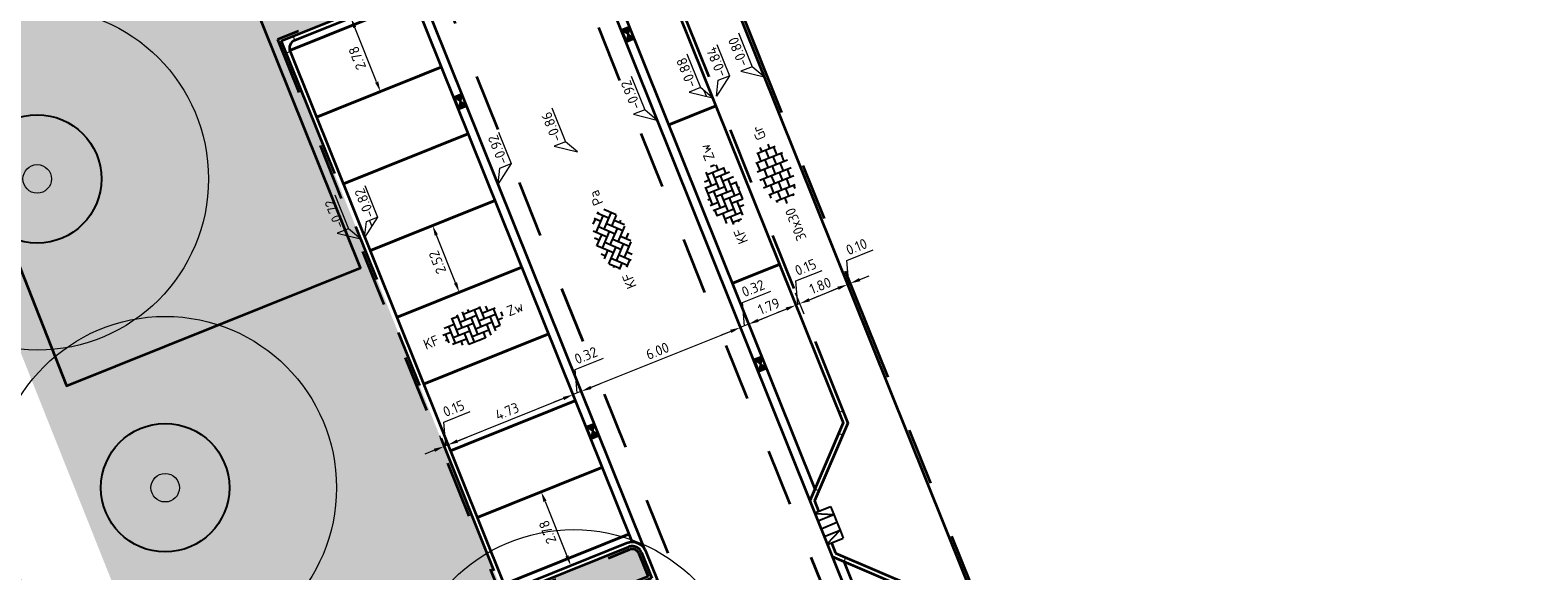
# Model space of a CAD drawing. Header units: metres. Extents: x 126075 to 126745, y 502461 to 502767.
# Tile 15 of 94: x 126500 to 126553, y 502554 to 502572. Entities that reach past the tile are written whole.
import ezdxf
from ezdxf.enums import TextEntityAlignment as Align

# ---------------------------------------------------------------- set-up
doc = ezdxf.new("R2010")
doc.units = ezdxf.units.M
doc.header["$PDSIZE"] = 1
for name, pattern in [('VH-OPSLUITBAND-SO', [10, 4, -2, 2, -2]), ('VH-TROTTOIRBAND-SO', [15, 5, -2, 2, -2, 2, -2]), ('VW-21-21_STREEP', [0.42, 0.21, -0.21]), ('ZZ-HIDDEN-SO', [4, 2, -2])]:
    doc.linetypes.add(name, pattern=pattern)
doc.layers.get('0').update_dxf_attribs({"linetype": 'CONTINUOUS'})
doc.layers.get('DEFPOINTS').update_dxf_attribs({"linetype": 'CONTINUOUS'})
for name, color, linetype, lineweight in [('B-WE-GR-BOOM-S', 90, 'CONTINUOUS', 18), ('B-XX-GR-BOOM-T25', 7, 'CONTINUOUS', 25), ('N-WE-GR-GRAS-A-200', 62, 'CONTINUOUS', 18), ('N-WE-RI-HWA_KOLK-S-200', 154, 'CONTINUOUS', 25), ('N-WE-VH-GOOT_BSS_ACHTERKANT-G', 170, 'CONTINUOUS', 35), ('N-WE-VH-GOOT_BSS_VOORKANT-G', 170, 'CONTINUOUS', 35), ('N-WE-VH-KANTOPSLUITING_BETONRUG-G', 7, 'ZZ-HIDDEN-SO', 35), ('N-WE-VH-KANTOPSLUITING_ELEMENT_INRIT_130 150-S', 40, 'CONTINUOUS', 25), ('N-WE-VH-KANTOPSLUITING_OPSLUITBAND_100X200-G', 150, 'VH-OPSLUITBAND-SO', 35), ('N-WE-VH-KANTOPSLUITING_TROTTOIRBAND_130X150_250-G', 210, 'VH-TROTTOIRBAND-SO', 35), ('N-WE-VH-KANTOPSLUITING_TROTTOIRBAND_130X150_250_HOEKBLOK-S', 210, 'CONTINUOUS', 25), ('N-WE-VH-KANTOPSLUITING_TROTTOIRBAND_130X150_250_HOEKSTUK-S', 210, 'CONTINUOUS', 25), ('N-WE-VH-KANTOPSLUITING_VOORKANTBAND-G', 50, 'CONTINUOUS', 35), ('N-WE-VH-MATERIAALGRENS-G', 7, 'ZZ-HIDDEN-SO', 35), ('N-WE-VH-OPENVERHARDING_BETONSTRAATSTEEN_KEIFORMAAT_ELLEBOOGVERBAND-S-200', 252, 'CONTINUOUS', 25), ('N-WE-VH-OPENVERHARDING_BETONSTRAATSTEEN_KEIFORMAAT_KEPERVERBAND-S-200', 252, 'CONTINUOUS', 25), ('N-WE-VH-OPENVERHARDING_TEGEL_300X300_DUN_HALFSTEENS-S-200', 252, 'CONTINUOUS', 25), ('N-WE-VW-MARKERING_PARKEERVAK-G', 7, 'VW-21-21_STREEP', 35), ('N01-WE-IE-TERREINAFSCHEIDING_KUNSTMATIG_HEKWERK-G', 20, 'IE-TERREINAFSCHEIDING_KUNSTMATIG-SO', 35), ('X-XX-AL-HOOGTELABEL-S-200', 7, 'CONTINUOUS', 18), ('X-XX-AL-M', 7, 'CONTINUOUS', 18)]:
    doc.layers.add(name, color=color, linetype=linetype, lineweight=lineweight)
doc.layers.add('vrije wortelruimte', color=4, linetype='CONTINUOUS', plot=False)
doc.styles.add('NLCS-ISO', font='NLCS-ISO.ttf')
doc.styles.add('NLCS-ISO-M200-T18', font='NLCS-ISO.ttf', dxfattribs={"height": 0.36})
doc.styles.add('NLCS-ISO-M200-T25', font='NLCS-ISO.ttf', dxfattribs={"height": 0.5})
doc.linetypes.add('IE-TERREINAFSCHEIDING_KUNSTMATIG-SO', pattern='A,4,[82,NLCS.SHX,S=0.75,R=90,X=0,Y=0],4,-2', length=10)
doc.dimstyles.new('NLCS-M200-T18-PIJL_L2_H1', dxfattribs={"dimscale": 0.2, "dimtxt": 2.5, "dimasz": 1.8, "dimexe": 2, "dimexo": 2, "dimgap": 0.7, "dimtad": 1, "dimzin": 0, "dimdsep": 46, "dimtxsty": 'NLCS-ISO-M200-T18', "dimcen": 0, "dimdle": 2, "dimclrd": 256, "dimclre": 256, "dimclrt": 10, "dimadec": 1, "dimazin": 0, "dimtfac": 1, "dimtdec": 3, "dimtofl": 0, "dimtmove": 0, "dimatfit": 3, "dimfxl": 2, "dimfxlon": 1, "dimtfillclr": 256, "dimtolj": 1, "dimtzin": 0, "dimlwd": -1, "dimlwe": -1, "dimarcsym": 0})
pattern_1 = [(0, (0, 0), (0, 6.985), [5.08, -1.905]), (90, (0, 0), (-6.985, 4e-16), [5.08, -1.905])]

# ---------------------------------------------------------------- blocks, each defined once
blk = doc.blocks.new('SVH-TROTTOIRBAND HOEKBLOK_130 150X250_R300_H90INW_VB-MM')
at = {"linetype": 'Continuous', "lineweight": 0}
blk.add_lwpolyline([(450, 150), (450, -300), (300, -300, 0.414214), (0, 0), (0, 150)], format="xyb", close=True, dxfattribs=at)
blk.add_arc((0, -300), 320, 0, 90, dxfattribs=at)
blk = doc.blocks.new('SVH-TROTTOIRBAND HOEKSTUK_130 150X250_L400_H135INW_VB-MM')
at = {"linetype": 'Continuous', "lineweight": 0}
blk.add_lwpolyline([(400, 150), (400, 0), (0, 0), (-283, -283), (-389, -177), (-62, 150)], close=True, dxfattribs=at)
blk.add_lwpolyline([(400, 20), (-8, 20), (-297, -269)], dxfattribs=at)
blk = doc.blocks.new('SVH-TROTTOIRBAND HOEKSTUK_130 150X250_L450_H135UITW_VB-MM')
at = {"linetype": 'Continuous', "lineweight": 0}
blk.add_lwpolyline([(62, 150), (-212, 424), (-318, 318), (0, 0), (450, 0), (450, 150)], close=True, dxfattribs=at)
blk.add_lwpolyline([(-304, 332), (8, 20), (450, 20)], dxfattribs=at)
blk = doc.blocks.new('SVH-INRITELEMENT_130 150_600X200X300_LINKS')
for p, q in [((0, 0.6), (0.3, 0.6)), ((0, 0), (0, 0.6)), ((0.031, 0), (0.3, 0.6)), ((0.3, 0), (0.3, 0.6)), ((0, 0), (0.3, 0))]:
    blk.add_line(p, q)
blk = doc.blocks.new('SVH-INRITELEMENT_130 150_600X200X300_MIDDEN')
for p, q in [((0, 0.6), (0.3, 0.6)), ((0, 0), (0, 0.6)), ((0.3, 0), (0.3, 0.6)), ((0, 0), (0.3, 0))]:
    blk.add_line(p, q)
blk = doc.blocks.new('SVH-INRITELEMENT_130 150_600X200X300_RECHTS')
for p, q in [((0, 0.6), (0.3, 0.6)), ((0, 0), (0, 0.6)), ((0.269, 0), (0, 0.6)), ((0.3, 0), (0.3, 0.6)), ((0, 0), (0.3, 0))]:
    blk.add_line(p, q)
blk = doc.blocks.new('*U27')
at = {"layer": 'N-WE-VH-KANTOPSLUITING_ELEMENT_INRIT_130 150-S'}
for name, p in [('SVH-INRITELEMENT_130 150_600X200X300_LINKS', (0, 0)), ('SVH-INRITELEMENT_130 150_600X200X300_MIDDEN', (0.3, 0)), ('SVH-INRITELEMENT_130 150_600X200X300_MIDDEN', (0.6, 0)), ('SVH-INRITELEMENT_130 150_600X200X300_RECHTS', (0.9, 0))]:
    blk.add_blockref(name, p, dxfattribs=at)
blk = doc.blocks.new('SVH-BSS_KEIFORMAAT_ELLEBOOG-SO')
for p, q in [((-1.87, 2.81), (-1.87, 0.39)), ((-0.82, 2.94), (-0.82, 1.44)), ((0.23, 2.97), (0.23, 2.49)), ((2.33, 2.7), (2.33, 0.39)), ((-5.48, 0.39), (-3.97, 0.39)), ((-5.02, 0.39), (-5.02, -1.24)), ((-4.84, 1.44), (-2.92, 1.44)), ((-3.97, 1.44), (-3.97, -1.71)), ((-3.04, 2.49), (-1.87, 2.49)), ((-2.92, 2.49), (-2.92, -0.66)), ((-2.92, 0.39), (0.23, 0.39)), ((-1.87, 1.44), (1.28, 1.44)), ((-0.82, 2.49), (2.33, 2.49)), ((-0.82, 0.39), (-0.82, -2.76)), ((0.23, 1.44), (0.23, -1.71)), ((1.28, 2.49), (1.28, -0.66)), ((1.28, 0.39), (4.43, 0.39)), ((2.33, 1.44), (4.84, 1.44)), ((3.38, 2.35), (3.38, 1.44)), ((3.38, 0.39), (3.38, -2.35)), ((4.43, 1.44), (4.43, -1.71)), ((5.48, 0.39), (5.48, -0.39)), ((-5.39, -0.66), (-5.02, -0.66)), ((-4.52, -1.71), (-1.87, -1.71)), ((-3.97, -0.66), (-0.82, -0.66)), ((-2.92, -1.71), (-2.92, -2.53)), ((-1.87, -0.66), (-1.87, -2.8)), ((-0.82, -1.71), (2.33, -1.71)), ((0.23, -0.66), (3.38, -0.66)), ((1.28, -1.71), (1.28, -2.9)), ((2.33, -0.66), (2.33, -2.71)), ((3.38, -1.71), (4.52, -1.71)), ((4.43, -0.66), (5.39, -0.66)), ((-1.87, -2.76), (1.28, -2.76)), ((0.23, -2.76), (0.23, -2.97))]:
    blk.add_line(p, q)
at = {"style": 'NLCS-ISO'}
blk.add_attdef('FORMAAT', text='', height=1.8, dxfattribs=at).set_placement((-6.53, 0), align=Align.MIDDLE_RIGHT)
blk.add_attdef('KLEUR', text='', height=1.8, dxfattribs=at).set_placement((6.53, 0), align=Align.MIDDLE_LEFT)
at = {"style": 'NLCS-ISO', "flags": 1}
blk.add_attdef('FUNCTIE', text='', height=1.8, dxfattribs=at).set_placement((0, -3.98), align=Align.TOP_CENTER)
blk = doc.blocks.new('SVH-BSS_KEIFORMAAT_KEPER-SO')
for p, q in [((-2.23, 0.74), (0.01, 2.97)), ((-2.23, 2.23), (-1.61, 2.85)), ((-0.01, 2.97), (1.48, 1.48)), ((0.74, 2.23), (1.39, 2.88)), ((-5.3, 0.84), (-4.45, 0)), ((-5.2, 0.74), (-3.76, 2.18)), ((-5.2, -0.74), (-2.97, 1.48)), ((-4.61, 1.64), (-4.45, 1.48)), ((-4.61, -1.64), (-2.97, 0)), ((-3.71, 0.74), (-1.48, -1.48)), ((-3.7, 2.21), (-1.48, 0)), ((-2.62, 2.62), (-1.48, 1.48)), ((-2.23, -0.74), (0, 1.48)), ((-2.23, -2.23), (0, 0)), ((-0.74, 2.23), (1.48, 0)), ((-0.74, 0.74), (1.48, -1.48)), ((0.74, 0.74), (2.62, 2.62)), ((0.74, -0.74), (2.97, 1.48)), ((0.74, -2.23), (2.97, 0)), ((2.23, 2.23), (4.45, 0)), ((2.23, 0.74), (4.45, -1.48)), ((3.71, 0.74), (4.61, 1.64)), ((3.71, -0.74), (5.3, 0.84)), ((3.76, 2.18), (4.45, 1.48)), ((3.76, 2.18), (4.45, 1.48)), ((5.2, 0.74), (5.45, 0.49)), ((-5.45, -0.49), (-4.45, -1.48)), ((-3.71, -0.74), (-1.61, -2.85)), ((-3.7, -2.21), (-2.97, -1.48)), ((-1.39, -2.88), (0, -1.48)), ((-0.74, -0.74), (1.39, -2.88)), ((-0.74, -2.23), (0.01, -2.97)), ((1.61, -2.85), (2.97, -1.48)), ((2.23, -0.74), (3.7, -2.21)), ((2.23, -2.23), (2.62, -2.62)), ((3.76, -2.18), (5.45, -0.49)), ((5.2, -0.74), (5.3, -0.84)), ((-0.01, -2.97), (0, -2.97))]:
    blk.add_line(p, q)
at = {"style": 'NLCS-ISO'}
blk.add_attdef('FORMAAT', text='', height=1.8, dxfattribs=at).set_placement((-6.53, 0), align=Align.MIDDLE_RIGHT)
blk.add_attdef('KLEUR', text='', height=1.8, dxfattribs=at).set_placement((6.53, 0), align=Align.MIDDLE_LEFT)
at = {"style": 'NLCS-ISO', "flags": 1}
blk.add_attdef('FUNCTIE', text='', height=1.8, dxfattribs=at).set_placement((0, -3.98), align=Align.TOP_CENTER)
blk = doc.blocks.new('SVH-TEGEL_300X300_DUN_HALFST-SO')
for p, q in [((-1.5, -2.86), (-1.5, 2.86)), ((0, -2.98), (0, 2.98)), ((1.5, -2.86), (1.5, 2.86)), ((-5.53, 0), (-4.5, 0)), ((-4.77, 1.5), (-4.5, 1.5)), ((-4.5, -1.73), (-4.5, 1.73)), ((-4.5, 0.75), (-3, 0.75)), ((-3.61, 2.25), (-3, 2.25)), ((-3, -2.5), (-3, 2.5)), ((-3, 1.5), (-1.5, 1.5)), ((-3, 0), (-1.5, 0)), ((-1.5, 2.25), (0, 2.25)), ((-1.5, 0.75), (0, 0.75)), ((0, 1.5), (1.5, 1.5)), ((0, 0), (1.5, 0)), ((1.5, 2.25), (3, 2.25)), ((1.5, 0.75), (3, 0.75)), ((3, -2.5), (3, 2.5)), ((3, 1.5), (4.5, 1.5)), ((3, 0), (4.5, 0)), ((4.5, -1.73), (4.5, 1.73)), ((4.5, 0.75), (5.35, 0.75)), ((-4.77, -1.5), (-4.5, -1.5)), ((-4.5, -0.75), (-3, -0.75)), ((-3.61, -2.25), (-3, -2.25)), ((-3, -1.5), (-1.5, -1.5)), ((-1.5, -0.75), (0, -0.75)), ((-1.5, -2.25), (0, -2.25)), ((0, -1.5), (1.5, -1.5)), ((1.5, -0.75), (3, -0.75)), ((1.5, -2.25), (3, -2.25)), ((3, -1.5), (4.5, -1.5)), ((4.5, -0.75), (5.35, -0.75))]:
    blk.add_line(p, q)
at = {"style": 'NLCS-ISO'}
blk.add_attdef('FORMAAT', text='', height=1.8, dxfattribs=at).set_placement((-6.53, 0), align=Align.MIDDLE_RIGHT)
blk.add_attdef('KLEUR', text='', height=1.8, dxfattribs=at).set_placement((6.53, 0), align=Align.MIDDLE_LEFT)
at = {"style": 'NLCS-ISO', "flags": 1}
blk.add_attdef('FUNCTIE', text='', height=1.8, dxfattribs=at).set_placement((0, -3.98), align=Align.TOP_CENTER)
blk = doc.blocks.new('B-SGR-BOOM_1E')
blk.add_circle((0, 0), 6.004)
at = {"linetype": 'Continuous'}
blk.add_circle((0, 0), 0.5, dxfattribs=at)
at = {"layer": 'vrije wortelruimte'}
blk.add_circle((0, 0), 2.25, dxfattribs=at)
at = {"layer": 'B-XX-GR-BOOM-T25', "style": 'NLCS-ISO-M200-T25'}
blk.add_attdef('SOORT', text='', height=0.5, dxfattribs=at).set_placement((0, -1.338), align=Align.MIDDLE_CENTER)
blk = doc.blocks.new('B-SGR-BOOM_DYN')
at = {"layer": 'B-WE-GR-BOOM-S'}
blk.add_blockref('B-SGR-BOOM_1E', (0, 0), dxfattribs=at)
blk = doc.blocks.new('*D118')
at = {"layer": 'DEFPOINTS', "color": 0, "transparency": 16777216}
for p in [(126528.858, 502563.573), (126529.976, 502560.789), (126528.306, 502560.119)]:
    blk.add_point(p, dxfattribs=at)
at = {"layer": 'X-XX-AL-M', "transparency": 16777216}
for p, q in [((126529.007, 502563.202), (126528.709, 502563.945)), ((126527.337, 502562.532), (126527.039, 502563.274)), ((126527.522, 502563.037), (126528.524, 502563.439))]:
    blk.add_line(p, q, dxfattribs=at)
for points in [[(126528.502, 502563.495), (126528.547, 502563.384), (126528.858, 502563.573)], [(126527.5, 502563.093), (126527.544, 502562.981), (126527.188, 502562.903)]]:
    blk.add_solid(points, dxfattribs=at)
at = {"layer": 'X-XX-AL-M', "color": 10, "transparency": 16777216, "insert": (126527.904, 502563.535), "char_height": 0.36, "attachment_point": 5, "rotation": 21.8739, "style": 'NLCS-ISO-M200-T18'}
blk.add_mtext('\\A1;1.80', dxfattribs=at)
blk = doc.blocks.new('*D203')
at = {"layer": 'DEFPOINTS', "color": 0, "transparency": 16777216}
for p in [(126528.951, 502563.611), (126528.974, 502563.553), (126529.976, 502560.789)]:
    blk.add_point(p, dxfattribs=at)
at = {"layer": 'X-XX-AL-M', "transparency": 16777216}
for p, q in [((126528.83, 502564.413), (126529.758, 502564.786)), ((126528.905, 502563.592), (126528.83, 502564.413)), ((126529.007, 502563.202), (126528.709, 502563.945)), ((126528.951, 502563.611), (126528.802, 502563.982)), ((126529.285, 502563.745), (126529.619, 502563.879)), ((126528.524, 502563.439), (126528.19, 502563.305)), ((126528.858, 502563.573), (126528.951, 502563.611))]:
    blk.add_line(p, q, dxfattribs=at)
for points in [[(126529.263, 502563.8), (126529.308, 502563.689), (126528.951, 502563.611)], [(126528.502, 502563.495), (126528.547, 502563.384), (126528.858, 502563.573)]]:
    blk.add_solid(points, dxfattribs=at)
at = {"layer": 'X-XX-AL-M', "color": 10, "transparency": 16777216, "insert": (126529.175, 502564.897), "char_height": 0.36, "attachment_point": 5, "rotation": 21.8739, "style": 'NLCS-ISO-M200-T18'}
blk.add_mtext('\\A1;0.10', dxfattribs=at)
blk = doc.blocks.new('*D204')
at = {"layer": 'DEFPOINTS', "color": 0, "transparency": 16777216}
for p in [(126527.049, 502562.847), (126527.049, 502562.847), (126527.188, 502562.903)]:
    blk.add_point(p, dxfattribs=at)
at = {"layer": 'X-XX-AL-M', "transparency": 16777216}
for p, q in [((126527.044, 502563.696), (126527.972, 502564.069)), ((126527.188, 502562.903), (126527.039, 502563.274)), ((126527.118, 502562.875), (126527.044, 502563.696)), ((126526.715, 502562.713), (126526.381, 502562.579)), ((126527.049, 502562.847), (126526.9, 502563.218)), ((126527.188, 502562.903), (126527.049, 502562.847)), ((126527.522, 502563.037), (126527.856, 502563.171))]:
    blk.add_line(p, q, dxfattribs=at)
for points in [[(126526.692, 502562.768), (126526.737, 502562.657), (126527.049, 502562.847)], [(126527.5, 502563.093), (126527.544, 502562.981), (126527.188, 502562.903)]]:
    blk.add_solid(points, dxfattribs=at)
at = {"layer": 'X-XX-AL-M', "color": 10, "transparency": 16777216, "insert": (126527.389, 502564.18), "char_height": 0.36, "attachment_point": 5, "rotation": 21.8739, "style": 'NLCS-ISO-M200-T18'}
blk.add_mtext('\\A1;0.15', dxfattribs=at)
blk = doc.blocks.new('*D205')
at = {"layer": 'DEFPOINTS', "color": 0, "transparency": 16777216}
for p in [(126527.049, 502562.847), (126525.392, 502562.182), (126525.392, 502562.182)]:
    blk.add_point(p, dxfattribs=at)
at = {"layer": 'X-XX-AL-M', "transparency": 16777216}
for p, q in [((126526.715, 502562.713), (126525.726, 502562.316)), ((126527.049, 502562.847), (126526.9, 502563.218)), ((126525.392, 502562.182), (126525.243, 502562.553))]:
    blk.add_line(p, q, dxfattribs=at)
for points in [[(126526.692, 502562.768), (126526.737, 502562.657), (126527.049, 502562.847)], [(126525.704, 502562.372), (126525.749, 502562.26), (126525.392, 502562.182)]]:
    blk.add_solid(points, dxfattribs=at)
at = {"layer": 'X-XX-AL-M', "color": 10, "transparency": 16777216, "insert": (126526.101, 502562.811), "char_height": 0.36, "attachment_point": 5, "rotation": 21.8739, "style": 'NLCS-ISO-M200-T18'}
blk.add_mtext('\\A1;1.79', dxfattribs=at)
blk = doc.blocks.new('*D206')
at = {"layer": 'DEFPOINTS', "color": 0, "transparency": 16777216}
for p in [(126525.392, 502562.182), (126525.1, 502562.065), (126525.163, 502561.908)]:
    blk.add_point(p, dxfattribs=at)
at = {"layer": 'X-XX-AL-M', "transparency": 16777216}
for p, q in [((126525.172, 502562.945), (126526.167, 502563.344)), ((126525.246, 502562.123), (126525.172, 502562.945)), ((126525.1, 502562.065), (126524.951, 502562.436)), ((126525.392, 502562.182), (126525.1, 502562.065)), ((126525.392, 502562.182), (126525.243, 502562.553)), ((126525.726, 502562.316), (126526.06, 502562.45)), ((126524.766, 502561.93), (126524.432, 502561.796))]:
    blk.add_line(p, q, dxfattribs=at)
for points in [[(126525.704, 502562.372), (126525.749, 502562.26), (126525.392, 502562.182)], [(126524.744, 502561.986), (126524.788, 502561.875), (126525.1, 502562.065)]]:
    blk.add_solid(points, dxfattribs=at)
at = {"layer": 'X-XX-AL-M', "color": 10, "transparency": 16777216, "insert": (126525.55, 502563.441), "char_height": 0.36, "attachment_point": 5, "rotation": 21.8739, "style": 'NLCS-ISO-M200-T18'}
blk.add_mtext('\\A1;0.32', dxfattribs=at)
blk = doc.blocks.new('*D207')
at = {"layer": 'DEFPOINTS', "color": 0, "transparency": 16777216}
for p in [(126525.163, 502561.908), (126519.532, 502559.829), (126519.595, 502559.673)]:
    blk.add_point(p, dxfattribs=at)
at = {"layer": 'X-XX-AL-M', "transparency": 16777216}
for p, q in [((126525.1, 502562.065), (126524.951, 502562.436)), ((126524.766, 502561.93), (126519.866, 502559.963)), ((126519.532, 502559.829), (126519.383, 502560.2))]:
    blk.add_line(p, q, dxfattribs=at)
for points in [[(126524.744, 502561.986), (126524.788, 502561.875), (126525.1, 502562.065)], [(126519.844, 502560.019), (126519.888, 502559.908), (126519.532, 502559.829)]]:
    blk.add_solid(points, dxfattribs=at)
at = {"layer": 'X-XX-AL-M', "color": 10, "transparency": 16777216, "insert": (126522.197, 502561.244), "char_height": 0.36, "attachment_point": 5, "rotation": 21.8739, "style": 'NLCS-ISO-M200-T18'}
blk.add_mtext('\\A1;6.00', dxfattribs=at)
blk = doc.blocks.new('*D208')
at = {"layer": 'DEFPOINTS', "color": 0, "transparency": 16777216}
for p in [(126519.24, 502559.712), (126519.302, 502559.555), (126519.595, 502559.673)]:
    blk.add_point(p, dxfattribs=at)
at = {"layer": 'X-XX-AL-M', "transparency": 16777216}
for p, q in [((126519.311, 502560.592), (126520.306, 502560.991)), ((126519.386, 502559.77), (126519.311, 502560.592)), ((126519.24, 502559.712), (126519.091, 502560.083)), ((126519.532, 502559.829), (126519.383, 502560.2)), ((126519.866, 502559.963), (126520.2, 502560.097)), ((126518.906, 502559.578), (126518.571, 502559.444)), ((126519.532, 502559.829), (126519.24, 502559.712))]:
    blk.add_line(p, q, dxfattribs=at)
for points in [[(126518.883, 502559.633), (126518.928, 502559.522), (126519.24, 502559.712)], [(126519.844, 502560.019), (126519.888, 502559.908), (126519.532, 502559.829)]]:
    blk.add_solid(points, dxfattribs=at)
at = {"layer": 'X-XX-AL-M', "color": 10, "transparency": 16777216, "insert": (126519.69, 502561.089), "char_height": 0.36, "attachment_point": 5, "rotation": 21.8739, "style": 'NLCS-ISO-M200-T18'}
blk.add_mtext('\\A1;0.32', dxfattribs=at)
blk = doc.blocks.new('*D209')
at = {"layer": 'DEFPOINTS', "color": 0, "transparency": 16777216}
for p in [(126519.302, 502559.555), (126514.855, 502557.951), (126514.918, 502557.795)]:
    blk.add_point(p, dxfattribs=at)
at = {"layer": 'X-XX-AL-M', "transparency": 16777216}
for p, q in [((126519.24, 502559.712), (126519.091, 502560.083)), ((126518.906, 502559.578), (126515.189, 502558.086)), ((126514.855, 502557.951), (126514.706, 502558.323))]:
    blk.add_line(p, q, dxfattribs=at)
for points in [[(126518.883, 502559.633), (126518.928, 502559.522), (126519.24, 502559.712)], [(126515.167, 502558.141), (126515.211, 502558.03), (126514.855, 502557.951)]]:
    blk.add_solid(points, dxfattribs=at)
at = {"layer": 'X-XX-AL-M', "color": 10, "transparency": 16777216, "insert": (126516.928, 502559.129), "char_height": 0.36, "attachment_point": 5, "rotation": 21.8739, "style": 'NLCS-ISO-M200-T18'}
blk.add_mtext('\\A1;4.73', dxfattribs=at)
blk = doc.blocks.new('*D210')
at = {"layer": 'DEFPOINTS', "color": 0, "transparency": 16777216}
for p in [(126514.716, 502557.896), (126514.724, 502557.875), (126514.918, 502557.795)]:
    blk.add_point(p, dxfattribs=at)
at = {"layer": 'X-XX-AL-M', "transparency": 16777216}
for p, q in [((126514.711, 502558.745), (126515.639, 502559.117)), ((126514.785, 502557.923), (126514.711, 502558.745)), ((126514.716, 502557.896), (126514.567, 502558.267)), ((126514.855, 502557.951), (126514.706, 502558.323)), ((126514.855, 502557.951), (126514.716, 502557.896)), ((126515.189, 502558.086), (126515.523, 502558.22)), ((126514.381, 502557.761), (126514.047, 502557.627))]:
    blk.add_line(p, q, dxfattribs=at)
for points in [[(126515.167, 502558.141), (126515.211, 502558.03), (126514.855, 502557.951)], [(126514.359, 502557.817), (126514.404, 502557.706), (126514.716, 502557.896)]]:
    blk.add_solid(points, dxfattribs=at)
at = {"layer": 'X-XX-AL-M', "color": 10, "transparency": 16777216, "insert": (126515.056, 502559.228), "char_height": 0.36, "attachment_point": 5, "rotation": 21.8739, "style": 'NLCS-ISO-M200-T18'}
blk.add_mtext('\\A1;0.15', dxfattribs=at)
blk = doc.blocks.new('*D211')
at = {"layer": 'DEFPOINTS', "color": 0, "transparency": 16777216}
for p in [(126518.07, 502556.284), (126519.16, 502553.723), (126519.107, 502553.702)]:
    blk.add_point(p, dxfattribs=at)
at = {"layer": 'X-XX-AL-M', "transparency": 16777216}
for p, q in [((126518.123, 502556.305), (126518.495, 502556.454)), ((126518.257, 502555.971), (126519.026, 502554.057)), ((126519.16, 502553.723), (126519.531, 502553.872))]:
    blk.add_line(p, q, dxfattribs=at)
for points in [[(126518.202, 502555.949), (126518.313, 502555.994), (126518.123, 502556.305)], [(126518.97, 502554.035), (126519.082, 502554.08), (126519.16, 502553.723)]]:
    blk.add_solid(points, dxfattribs=at)
at = {"layer": 'X-XX-AL-M', "color": 10, "transparency": 16777216, "insert": (126518.345, 502554.895), "char_height": 0.36, "attachment_point": 5, "rotation": 111.8739, "style": 'NLCS-ISO-M200-T18'}
blk.add_mtext('\\A1;2.78', dxfattribs=at)
blk = doc.blocks.new('*D212')
at = {"layer": 'DEFPOINTS', "color": 0, "transparency": 16777216}
for p in [(126514.315, 502565.638), (126514.368, 502565.66), (126515.307, 502563.321)]:
    blk.add_point(p, dxfattribs=at)
at = {"layer": 'X-XX-AL-M', "transparency": 16777216}
for p, q in [((126514.315, 502565.638), (126513.943, 502565.489)), ((126515.119, 502563.634), (126514.449, 502565.304)), ((126515.253, 502563.3), (126514.882, 502563.151))]:
    blk.add_line(p, q, dxfattribs=at)
for points in [[(126514.393, 502565.282), (126514.504, 502565.327), (126514.315, 502565.638)], [(126515.064, 502563.611), (126515.175, 502563.656), (126515.253, 502563.3)]]:
    blk.add_solid(points, dxfattribs=at)
at = {"layer": 'X-XX-AL-M', "color": 10, "transparency": 16777216, "insert": (126514.487, 502564.35), "char_height": 0.36, "attachment_point": 5, "rotation": 111.8739, "style": 'NLCS-ISO-M200-T18'}
blk.add_mtext('\\A1;2.52', dxfattribs=at)
blk = doc.blocks.new('*D213')
at = {"layer": 'DEFPOINTS', "color": 0, "transparency": 16777216}
for p in [(126511.4, 502572.898), (126511.454, 502572.919), (126512.437, 502570.315)]:
    blk.add_point(p, dxfattribs=at)
at = {"layer": 'X-XX-AL-M', "transparency": 16777216}
for p, q in [((126511.454, 502572.919), (126511.825, 502573.068)), ((126512.356, 502570.671), (126511.588, 502572.585)), ((126512.49, 502570.337), (126512.861, 502570.486))]:
    blk.add_line(p, q, dxfattribs=at)
for points in [[(126511.532, 502572.563), (126511.643, 502572.607), (126511.454, 502572.919)], [(126512.3, 502570.649), (126512.412, 502570.693), (126512.49, 502570.337)]]:
    blk.add_solid(points, dxfattribs=at)
at = {"layer": 'X-XX-AL-M', "color": 10, "transparency": 16777216, "insert": (126511.675, 502571.509), "char_height": 0.36, "attachment_point": 5, "rotation": 111.8739, "style": 'NLCS-ISO-M200-T18'}
blk.add_mtext('\\A1;2.78', dxfattribs=at)
blk = doc.blocks.new('SRI-KOLK_STRAAT-SO')
h = blk.add_hatch(color=256)
h.dxf.hatch_style = 1
h.paths.add_polyline_path([(-1.125, 1.5), (-1.125, 0), (0, 0.75)])
h.paths.add_polyline_path([(1.125, 1.5), (0, 0.75), (1.125, 0)])
for p, q in [((-1.125, 0), (1.125, 1.5)), ((1.125, 0), (-1.125, 1.5))]:
    blk.add_line(p, q)
blk.add_lwpolyline([(-1.125, 0), (1.125, 0), (1.125, 1.5), (-1.125, 1.5)], close=True)
blk = doc.blocks.new('SZZ-HOOGTELABEL_02-SO')
h = blk.add_hatch()
h.set_pattern_fill('ANGLE', color=256)
h.set_pattern_definition(pattern_1)
h.paths.add_polyline_path([(2.46, 3.44), (0, 0), (2.46, 1.31)])
for p, q in [((2.46, 3.44), (0, 0)), ((2.46, 1.31), (2.46, 3.44)), ((0, 0), (2.46, 1.31)), ((8.84, 1.31), (2.46, 1.31))]:
    blk.add_line(p, q)
at = {"style": 'NLCS-ISO'}
blk.add_attdef('...', text='', height=1.8, dxfattribs=at).set_placement((5.77, 2.62), align=Align.MIDDLE)
blk = doc.blocks.new('SZZ-HOOGTELABEL_04-SO')
h = blk.add_hatch()
h.set_pattern_fill('ANGLE', color=256)
h.set_pattern_definition(pattern_1)
h.paths.add_polyline_path([(2.46, -1.31), (0, 0), (2.46, -3.44)])
for p, q in [((0, 0), (2.46, -1.31)), ((2.46, -3.44), (0, 0)), ((2.46, -1.31), (2.46, -3.44)), ((8.4, -3.44), (2.46, -3.44))]:
    blk.add_line(p, q)
at = {"style": 'NLCS-ISO'}
blk.add_attdef('...', text='', height=1.8, dxfattribs=at).set_placement((5.55, -2.2), align=Align.MIDDLE)

msp = doc.modelspace()

# ---------------------------------------------------------------- hatches: boundary and pattern name
at = {"layer": 'N-WE-GR-GRAS-A-200', "transparency": 33554559}
h = msp.add_hatch(dxfattribs=at)
h.set_pattern_fill('AGR-GRAS_02-SO', color=256, scale=0.2, pattern_type=2)
h.set_pattern_definition([(21.5801, (126551.914, 502551.3593), (1.124204, 2.595413), [0.5, -1.5]), (21.5801, (126552.4955, 502552.8798), (1.124204, 2.595413), [0.5, -1.5]), (111.5801, (126551.8425, 502552.0838), (-2.595413, 1.124204), [0.5, -1.5]), (111.5801, (126552.329, 502553.029), (-2.595413, 1.124204), [0.5, -1.5]), (66.5801, (126551.771, 502552.8083), (-0.735605, 1.859808), [0.5, -2.328427]), (156.5801, (126552.9369, 502551.7639), (-1.859808, -0.735605), [0.5, -2.328427]), (48.1452, (126552.1583, 502552.1012), (1.859808, 0.7356045), [0.5, -3.972136]), (48.1452, (126552.6274, 502553.3621), (1.859808, 0.7356045), [0.5, -3.972136]), (85.0151, (126553.2159, 502551.87425), (-0.7356045, 1.859808), [0.5, -3.972136]), (85.0151, (126552.0479, 502552.3801), (-0.7356045, 1.859808), [0.5, -3.972136]), (85.0151, (126552.8828, 502552.17265), (-0.7356045, 1.859808), [0.5, -3.972136]), (138.1452, (126551.5094, 502552.3822), (-0.7356045, 1.859808), [0.5, -3.972136]), (175.0151, (126552.1756, 502551.7854), (-1.859808, -0.7356045), [0.5, -3.972136])])
edge = h.paths.add_edge_path()
edge.add_line((126531.185, 502530.4), (126527.141, 502540.473))
edge.add_line((126527.141, 502540.473), (126526.445, 502540.193))
edge.add_line((126526.445, 502540.193), (126521.304, 502553))
edge.add_line((126521.304, 502553), (126522, 502553.279))
edge.add_line((126522, 502553.279), (126521.638, 502554.179))
edge.add_arc((126521.314, 502554.049), 0.35, 21.8739, 111.8739)
edge.add_line((126521.183, 502554.374), (126516.831, 502552.627))
edge.add_line((126516.831, 502552.627), (126509.013, 502572.101))
edge.add_line((126509.013, 502572.101), (126513.365, 502573.848))
edge.add_arc((126513.235, 502574.173), 0.35, 291.8739, 381.8739)
edge.add_line((126513.559, 502574.303), (126507.822, 502588.595))
edge.add_arc((126507.497, 502588.464), 0.35, 21.8739, 111.8739)
edge.add_line((126507.367, 502588.789), (126503.014, 502587.042))
edge.add_line((126503.014, 502587.042), (126498.013, 502599.5))
edge.add_line((126498.013, 502599.5), (126502.365, 502601.247))
edge.add_arc((126502.235, 502601.572), 0.35, 291.8739, 381.8739)
edge.add_line((126502.559, 502601.703), (126499.372, 502609.642))
edge.add_arc((126499.047, 502609.511), 0.35, 21.8739, 111.8739)
edge.add_line((126498.917, 502609.836), (126494.565, 502608.089))
edge.add_line((126494.565, 502608.089), (126486.746, 502627.563))
edge.add_line((126486.746, 502627.563), (126490.495, 502629.068))
edge.add_line((126490.495, 502629.068), (126488.121, 502634.982))
edge.add_arc((126487.212, 502632.281), 2.85, 71.3984, 111.8739)
edge.add_line((126486.15, 502634.926), (126472.667, 502629.513))
edge.add_line((126472.667, 502629.513), (126510.311, 502535.003))
edge.add_line((126510.311, 502535.003), (126514.126, 502524.9))
edge.add_arc((126515.654, 502527.365), 2.9, 238.2095, 291.6146)
edge.add_line((126516.722, 502524.669), (126531.185, 502530.4))

# ---------------------------------------------------------------- linework, layer by layer
at = {"layer": 'N-WE-VH-GOOT_BSS_ACHTERKANT-G'}
for points in [[(126519.695, 502576.373), (126527.714, 502556.398)], [(126521.307, 502554.563), (126513.585, 502573.797)], [(126528.732, 502553.864), (126536.751, 502533.889)]]:
    msp.add_lwpolyline(points, dxfattribs=at)
at = {"layer": 'N-WE-VH-GOOT_BSS_VOORKANT-G'}
for points in [[(126519.285, 502576.548), (126527.539, 502555.988)], [(126521.759, 502554.282), (126513.717, 502574.313)], [(126528.322, 502554.039), (126536.576, 502533.479)]]:
    msp.add_lwpolyline(points, dxfattribs=at)
at = {"layer": 'N-WE-VH-KANTOPSLUITING_BETONRUG-G'}
msp.add_lwpolyline([(126513.328, 502573.941), (126508.883, 502572.156), (126516.775, 502552.496), (126521.221, 502554.281, -0.414214), (126521.546, 502554.142), (126521.87, 502553.335), (126521.174, 502553.055), (126526.39, 502540.063), (126527.086, 502540.343), (126531.092, 502530.363)], format="xyb", dxfattribs=at)
at = {"layer": 'N-WE-VH-KANTOPSLUITING_OPSLUITBAND_100X200-G', "flags": 128}
msp.add_lwpolyline([(126521.33, 502582.595), (126540.761, 502534.194), (126592.769, 502554.8), (126573.458, 502603.525)], dxfattribs=at)
at = {"layer": 'N-WE-VH-KANTOPSLUITING_TROTTOIRBAND_130X150_250-G'}
for points in [[(126519.052, 502577.532), (126519.401, 502576.662), (126522.133, 502575.495), (126528.868, 502558.718), (126527.702, 502555.986), (126527.846, 502555.626)], [(126528.293, 502554.513), (126528.438, 502554.153), (126531.169, 502552.986), (126537.905, 502536.209), (126536.738, 502533.478), (126537.086, 502532.611)]]:
    msp.add_lwpolyline(points, dxfattribs=at)
msp.add_lwpolyline([(126513.205, 502575.185), (126513.559, 502574.303, -0.414214), (126513.365, 502573.848), (126509.013, 502572.101), (126516.831, 502552.627), (126521.183, 502554.374, -0.414214), (126521.638, 502554.179), (126522, 502553.279), (126521.304, 502553), (126526.445, 502540.193), (126527.141, 502540.473), (126531.223, 502530.307)], format="xyb", dxfattribs=at)
at = {"layer": 'N-WE-VH-KANTOPSLUITING_VOORKANTBAND-G'}
for points in [[(126513.498, 502590.962), (126513.883, 502590.004, 0.414224), (126519.086, 502587.782), (126571.33, 502608.759), (126573.357, 502603.646), (126521.134, 502582.678, 0.414203), (126518.913, 502577.476), (126519.285, 502576.548), (126522.016, 502575.382), (126528.706, 502558.719), (126527.539, 502555.988), (126528.322, 502554.039), (126531.053, 502552.873), (126537.742, 502536.211), (126536.576, 502533.479), (126536.947, 502532.555)], [(126513.421, 502573.709), (126509.486, 502572.129, 0.414214), (126509.32, 502571.739), (126516.802, 502553.1, 0.414214), (126517.193, 502552.933), (126521.127, 502554.513, -0.414214), (126521.778, 502554.235), (126522.195, 502553.196), (126521.499, 502552.917), (126526.529, 502540.388), (126527.225, 502540.668), (126531.359, 502530.37)]]:
    msp.add_lwpolyline(points, format="xyb", dxfattribs=at)
at = {"layer": 'N-WE-VH-KANTOPSLUITING_VOORKANTBAND-G', "flags": 128}
msp.add_lwpolyline([(126521.237, 502582.558), (126540.706, 502534.064), (126592.899, 502554.744), (126573.551, 502603.563)], dxfattribs=at)
at = {"layer": 'N-WE-VH-MATERIAALGRENS-G', "flags": 128}
for points in [[(126518.636, 502576.287), (126536.001, 502533.032)], [(126514.367, 502574.574), (126531.732, 502531.319)]]:
    msp.add_lwpolyline(points, dxfattribs=at)
at = {"layer": 'N-WE-VW-MARKERING_PARKEERVAK-G', "ltscale": 5, "const_width": 0.1}
for points in [[(126509.308, 502571.775), (126513.69, 502573.534)], [(126510.244, 502569.435), (126514.629, 502571.196)], [(126524.244, 502569.832), (126522.588, 502569.167)], [(126511.183, 502567.097), (126515.568, 502568.857)], [(126512.122, 502564.758), (126516.507, 502566.518)], [(126526.474, 502564.278), (126524.818, 502563.613)], [(126513.061, 502562.42), (126517.446, 502564.18)], [(126514, 502560.081), (126518.385, 502561.841)], [(126514.939, 502557.742), (126519.324, 502559.503)], [(126515.878, 502555.404), (126520.262, 502557.164)], [(126516.819, 502553.066), (126521.201, 502554.826)]]:
    msp.add_lwpolyline(points, dxfattribs=at)
at = {"layer": 'N01-WE-IE-TERREINAFSCHEIDING_KUNSTMATIG_HEKWERK-G', "flags": 128}
msp.add_lwpolyline([(126495.262, 502575.84), (126501.487, 502560.021), (126511.791, 502564.157), (126505.447, 502579.958)], dxfattribs=at)

# ---------------------------------------------------------------- block references
at = {"layer": 'B-WE-GR-BOOM-S', "rotation": 5.229815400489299}
for p in [(126500.46, 502567.274), (126504.945, 502556.45), (126519.266, 502548.976)]:
    msp.add_blockref('B-SGR-BOOM_DYN', p, dxfattribs=at)
at = {"layer": 'N-WE-RI-HWA_KOLK-S-200', "xscale": 0.2, "yscale": 0.2, "zscale": 0.2}
for p, rotation in [((126521.306, 502572.401), 111.8738873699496), ((126515.153, 502569.931), 291.873887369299), ((126525.946, 502560.844), 111.8738873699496), ((126519.793, 502558.374), 291.873887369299)]:
    msp.add_blockref('SRI-KOLK_STRAAT-SO', p, dxfattribs=dict(at, rotation=rotation))
at = {"layer": 'N-WE-VH-KANTOPSLUITING_ELEMENT_INRIT_130 150-S', "rotation": 291.873887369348}
msp.add_blockref('*U27', (126527.707, 502555.571), dxfattribs=at)
at = {"layer": 'N-WE-VH-KANTOPSLUITING_TROTTOIRBAND_130X150_250_HOEKBLOK-S', "xscale": 0.001, "yscale": 0.001, "zscale": 0.001, "rotation": 111.8738873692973}
msp.add_blockref('SVH-TROTTOIRBAND HOEKBLOK_130 150X250_R300_H90INW_VB-MM', (126509.32, 502571.739), dxfattribs=at)
at = {"layer": 'N-WE-VH-KANTOPSLUITING_TROTTOIRBAND_130X150_250_HOEKSTUK-S', "xscale": 0.001, "yscale": 0.001, "zscale": 0.001}
for name, p, rotation in [('SVH-TROTTOIRBAND HOEKSTUK_130 150X250_L400_H135INW_VB-MM', (126528.706, 502558.719), 246.8738873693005), ('SVH-TROTTOIRBAND HOEKSTUK_130 150X250_L450_H135UITW_VB-MM', (126527.539, 502555.988), 291.8738873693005), ('SVH-TROTTOIRBAND HOEKSTUK_130 150X250_L450_H135UITW_VB-MM', (126528.322, 502554.039), 336.8738873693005)]:
    msp.add_blockref(name, p, dxfattribs=dict(at, rotation=rotation))
at = {"layer": 'N-WE-VH-OPENVERHARDING_BETONSTRAATSTEEN_KEIFORMAAT_ELLEBOOGVERBAND-S-200', "xscale": 0.2, "yscale": 0.2, "zscale": 0.2}
for p, rotation in [((126524.533, 502566.718), 111.87), ((126515.723, 502562.13), 21.87388737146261)]:
    msp.add_blockref('SVH-BSS_KEIFORMAAT_ELLEBOOG-SO', p, dxfattribs=dict(at, rotation=rotation)).add_auto_attribs({'FORMAAT': 'KF', 'KLEUR': 'Zw'})
at = {"layer": 'N-WE-VH-OPENVERHARDING_BETONSTRAATSTEEN_KEIFORMAAT_KEPERVERBAND-S-200', "xscale": 0.2, "yscale": 0.2, "zscale": 0.2, "rotation": 111.87}
msp.add_blockref('SVH-BSS_KEIFORMAAT_KEPER-SO', (126520.628, 502565.15), dxfattribs=at).add_auto_attribs({'FORMAAT': 'KF', 'KLEUR': 'Pa'})
at = {"layer": 'N-WE-VH-OPENVERHARDING_TEGEL_300X300_DUN_HALFSTEENS-S-200', "xscale": 0.2, "yscale": 0.2, "zscale": 0.2, "rotation": 111.87}
msp.add_blockref('SVH-TEGEL_300X300_DUN_HALFST-SO', (126526.336, 502567.442), dxfattribs=at).add_auto_attribs({'FORMAAT': '30x30', 'KLEUR': 'Gr'})
at = {"layer": 'X-XX-AL-HOOGTELABEL-S-200', "xscale": 0.2, "yscale": 0.2, "zscale": 0.2, "rotation": 111.8738873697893}
for name, p, values in [('SZZ-HOOGTELABEL_02-SO', (126525.939, 502570.846), {'...': '-0.80'}), ('SZZ-HOOGTELABEL_02-SO', (126524.129, 502570.119), {'...': '-0.88'}), ('SZZ-HOOGTELABEL_04-SO', (126524.268, 502570.175), {'...': '-0.84'}), ('SZZ-HOOGTELABEL_02-SO', (126522.18, 502569.337), {'...': '-0.92'}), ('SZZ-HOOGTELABEL_02-SO', (126519.396, 502568.219), {'...': '-0.86'}), ('SZZ-HOOGTELABEL_04-SO', (126516.612, 502567.101), {'...': '-0.92'}), ('SZZ-HOOGTELABEL_04-SO', (126511.935, 502565.224), {'...': '-0.82'}), ('SZZ-HOOGTELABEL_02-SO', (126511.796, 502565.168), {'...': '-0.72'})]:
    msp.add_blockref(name, p, dxfattribs=at).add_auto_attribs(values)

# ---------------------------------------------------------------- dimensions: what is measured, and where the dimension line sits
at = {"layer": 'X-XX-AL-M'}
for p1, p2, distance, picture, middle in [((126512.437, 502570.315), (126511.4, 502572.898), -0.058, '*D213', (126511.675, 502571.509)), ((126515.307, 502563.321), (126514.368, 502565.66), 0.057, '*D212', (126514.487, 502564.35)), ((126528.306, 502560.119), (126529.976, 502560.789), 3, '*D118', (126527.904, 502563.535)), ((126518.07, 502556.284), (126519.107, 502553.702), 0.058, '*D211', (126518.345, 502554.895))]:
    dim = msp.add_aligned_dim(p1=p1, p2=p2, distance=distance, dimstyle='NLCS-M200-T18-PIJL_L2_H1', dxfattribs=at)
    dim.commit()
    dim.dimension.update_dxf_attribs({"geometry": picture, "text_midpoint": middle})
for base, p1, p2, picture, middle in [((126528.951, 502563.611), (126529.976, 502560.789), (126528.974, 502563.553), '*D203', (126528.841, 502564.763)), ((126527.049, 502562.847), (126527.188, 502562.903), (126527.049, 502562.847), '*D204', (126527.055, 502564.045)), ((126525.1, 502562.065), (126525.392, 502562.182), (126525.163, 502561.908), '*D206', (126525.182, 502563.294)), ((126525.3923, 502562.1819), (126527.0488, 502562.8469), (126525.3923, 502562.1819), '*D205', (126526.1013, 502562.8114)), ((126519.532, 502559.829), (126525.163, 502561.908), (126519.595, 502559.673), '*D207', (126522.197, 502561.244)), ((126519.24, 502559.712), (126519.595, 502559.673), (126519.302, 502559.555), '*D208', (126519.322, 502560.941)), ((126514.855, 502557.951), (126519.302, 502559.555), (126514.918, 502557.795), '*D209', (126516.928, 502559.129)), ((126514.716, 502557.896), (126514.918, 502557.795), (126514.724, 502557.875), '*D210', (126514.721, 502559.094))]:
    dim = msp.add_linear_dim(base=base, p1=p1, p2=p2, angle=201.8739, dimstyle='NLCS-M200-T18-PIJL_L2_H1', override={"dimtmove": 1}, dxfattribs=at)
    dim.commit()
    dim.dimension.update_dxf_attribs({"geometry": picture, "text_midpoint": middle})

doc.saveas('drawing.dxf')
